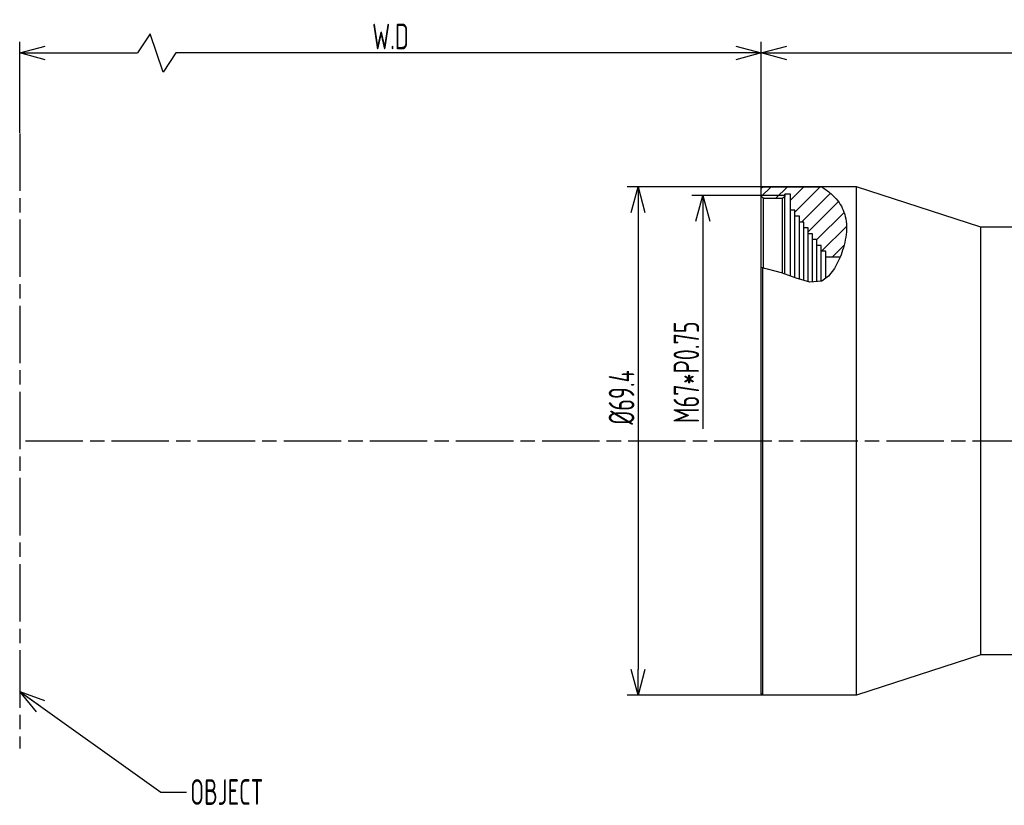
# Model space of a CAD drawing. Header units: millimetres. Extents: x -360 to -91, y -544 to -437.
# Tile 1 of 40: x -360 to -225, y -544 to -437. Entities that reach past the tile are written whole.
import ezdxf

# ---------------------------------------------------------------- set-up
doc = ezdxf.new("R2010")
doc.units = ezdxf.units.MM
doc.header["$LTSCALE"] = 16.335
doc.header["$PDMODE"] = 3
doc.header["$PDSIZE"] = 8
doc.linetypes.add('ACAD_ISO08W100', pattern=[36, 24, -3, 6, -3])
doc.layers.get('0').update_dxf_attribs({"linetype": 'CONTINUOUS'})
doc.layers.get('Defpoints').update_dxf_attribs({"linetype": 'CONTINUOUS'})
doc.layers.add('2', color=7, linetype='CONTINUOUS')
doc.styles.add('HZ', font='geniso', dxfattribs={"width": 0.7, "bigfont": 'hztxt'})
doc.dimstyles.get("Standard").update_dxf_attribs({"dimtxt": 3.5, "dimasz": 3.5, "dimexe": 1.5, "dimexo": 0.0625, "dimgap": 0.5, "dimtad": 1, "dimdsep": 46, "dimtxsty": 'HZ', "dimblk": 'OPEN30', "dimcen": 0.09, "dimadec": 0, "dimazin": 0, "dimtp": 0.01, "dimtm": 0.01, "dimtfac": 1, "dimtmove": 0, "dimatfit": 3, "dimldrblk": 'OPEN30', "dimfxl": 1, "dimtolj": 1, "dimarcsym": 0})

# ---------------------------------------------------------------- blocks, each defined once
blk = doc.blocks.new('_Open30')
at = {"color": 0, "linetype": 'ByBlock', "lineweight": -2}
for p, q in [((-1, 0.268), (0, 0)), ((0, 0), (-1, -0.268)), ((0, 0), (-1, 0))]:
    blk.add_line(p, q, dxfattribs=at)
blk = doc.blocks.new('*D18')
at = {"color": 0, "lineweight": -2}
for p, q in [((-258.33, -460.81), (-276.8, -460.81)), ((-275.3, -464.31), (-275.3, -526.73)), ((-258.33, -530.23), (-276.8, -530.23))]:
    blk.add_line(p, q, dxfattribs=at)
at = {"layer": 'Defpoints', "color": 0}
for p in [(-258.26, -460.81), (-275.3, -530.23), (-258.26, -530.23)]:
    blk.add_point(p, dxfattribs=at)
at = {"color": 0, "lineweight": -2, "xscale": 3.5, "yscale": 3.5, "zscale": 3.5}
for p, rotation in [((-275.3, -460.81), 90), ((-275.3, -530.23), 270)]:
    blk.add_blockref('_Open30', p, dxfattribs=dict(at, rotation=rotation))
at = {"color": 0, "insert": (-277.55, -489.57), "char_height": 3.5, "attachment_point": 5, "rotation": 90, "style": 'HZ'}
blk.add_mtext('\\A1;%%C69.4', dxfattribs=at)
blk = doc.blocks.new('*D19')
at = {"color": 0, "lineweight": -2}
for p, q in [((-258.46, -460.94), (-258.46, -441.04)), ((-127.39, -463.54), (-127.39, -441.04)), ((-254.96, -442.54), (-130.89, -442.54))]:
    blk.add_line(p, q, dxfattribs=at)
at = {"layer": 'Defpoints', "color": 0}
for p in [(-127.39, -442.54), (-258.46, -461.01), (-127.39, -463.61)]:
    blk.add_point(p, dxfattribs=at)
at = {"color": 0, "lineweight": -2, "xscale": 3.5, "yscale": 3.5, "zscale": 3.5, "rotation": 180}
blk.add_blockref('_Open30', (-258.46, -442.54), dxfattribs=at)
at = {"color": 0, "lineweight": -2, "xscale": 3.5, "yscale": 3.5, "zscale": 3.5}
blk.add_blockref('_Open30', (-127.39, -442.54), dxfattribs=at)
at = {"color": 0, "insert": (-192.93, -440.29), "char_height": 3.5, "attachment_point": 5, "style": 'HZ'}
blk.add_mtext('\\A1;131.08', dxfattribs=at)
blk = doc.blocks.new('*D26')
at = {"color": 0, "lineweight": -2}
for p, q in [((-359.76, -452.13), (-359.76, -439.71)), ((-341.92, -438.59), (-343.67, -441.21)), ((-340.17, -443.84), (-341.92, -438.59)), ((-258.46, -459.62), (-258.46, -439.71)), ((-356.26, -441.21), (-343.67, -441.21)), ((-338.42, -441.21), (-340.17, -443.84)), ((-261.96, -441.21), (-338.42, -441.21))]:
    blk.add_line(p, q, dxfattribs=at)
at = {"layer": 'Defpoints', "color": 0}
for p in [(-258.46, -441.21), (-359.76, -452.19), (-258.46, -459.68)]:
    blk.add_point(p, dxfattribs=at)
at = {"color": 0, "lineweight": -2, "xscale": 3.5, "yscale": 3.5, "zscale": 3.5, "rotation": 180}
blk.add_blockref('_Open30', (-359.76, -441.21), dxfattribs=at)
at = {"color": 0, "lineweight": -2, "xscale": 3.5, "yscale": 3.5, "zscale": 3.5}
blk.add_blockref('_Open30', (-258.46, -441.21), dxfattribs=at)
at = {"color": 0, "insert": (-309.11, -438.96), "char_height": 3.5, "attachment_point": 5, "style": 'HZ'}
blk.add_mtext('\\A1;W.D', dxfattribs=at)
blk = doc.blocks.new('*D25')
at = {"color": 0, "lineweight": -2}
for p, q in [((-258.53, -460.69), (-267.95, -460.69)), ((-266.45, -464.19), (-266.45, -492.53))]:
    blk.add_line(p, q, dxfattribs=at)
at = {"layer": 'Defpoints', "color": 0}
for p in [(-258.46, -460.69), (-266.45, -527.69), (-258.46, -527.69)]:
    blk.add_point(p, dxfattribs=at)
at = {"color": 0, "lineweight": -2, "xscale": 3.5, "yscale": 3.5, "zscale": 3.5, "rotation": 90}
blk.add_blockref('_Open30', (-266.45, -460.69), dxfattribs=at)
at = {"color": 0, "insert": (-268.7, -484.81), "char_height": 3.5, "attachment_point": 5, "rotation": 90, "style": 'HZ'}
blk.add_mtext('\\A1;M67*P0.75', dxfattribs=at)

msp = doc.modelspace()

# ---------------------------------------------------------------- hatches: boundary and pattern name
at = {"linetype": 'Continuous'}
h = msp.add_hatch(dxfattribs=at)
h.set_pattern_fill('ANSI31', color=1, scale=0.5, style=0)
h.set_pattern_definition([(45, (-4.803, -121.8307), (-1.122532, 1.122532), [])])
edge = h.paths.add_edge_path()
edge.add_line((-253.865, -462.688), (-254.465, -462.688))
edge.add_line((-254.465, -462.688), (-254.465, -460.498))
edge.add_line((-254.465, -460.498), (-255.265, -460.498))
edge.add_line((-255.265, -460.498), (-255.265, -460.798))
edge.add_line((-255.265, -460.798), (-255.565, -461.098))
edge.add_line((-255.565, -461.098), (-258.165, -461.098))
edge.add_line((-258.165, -461.098), (-258.465, -460.798))
edge.add_line((-258.465, -460.798), (-258.465, -459.678))
edge.add_line((-258.465, -459.678), (-258.265, -459.478))
edge.add_line((-258.265, -459.478), (-250.239, -459.478))
edge.add_spline(control_points=[(-250.239, -459.478), (-249.736, -459.789), (-248.856, -460.419), (-247.96, -461.4), (-247.363, -462.383), (-246.964, -463.509), (-246.777, -464.815), (-246.887, -466.403), (-247.235, -467.845), (-247.533, -468.692), (-247.706, -469.088)], knot_values=[0, 0, 0, 0, 0.125, 0.25, 0.375, 0.5, 0.625, 0.75, 0.875, 1, 1, 1, 1], degree=3, periodic=0)
edge.add_line((-247.706, -469.088), (-249.665, -469.088))
edge.add_line((-249.665, -469.088), (-249.665, -468.288))
edge.add_line((-249.665, -468.288), (-250.265, -468.288))
edge.add_line((-250.265, -468.288), (-250.265, -467.488))
edge.add_line((-250.265, -467.488), (-250.865, -467.488))
edge.add_line((-250.865, -467.488), (-250.865, -466.688))
edge.add_line((-250.865, -466.688), (-251.465, -466.688))
edge.add_line((-251.465, -466.688), (-251.465, -465.888))
edge.add_line((-251.465, -465.888), (-252.065, -465.888))
edge.add_line((-252.065, -465.888), (-252.065, -465.088))
edge.add_line((-252.065, -465.088), (-252.665, -465.088))
edge.add_line((-252.665, -465.088), (-252.665, -464.288))
edge.add_line((-252.665, -464.288), (-253.265, -464.288))
edge.add_line((-253.265, -464.288), (-253.265, -463.488))
edge.add_line((-253.265, -463.488), (-253.865, -463.488))
edge.add_line((-253.865, -463.488), (-253.865, -462.688))

# ---------------------------------------------------------------- linework, layer by layer
at = {"color": 3, "linetype": 'Continuous'}
for p, q in [((-258.465, -459.678), (-258.265, -459.478)), ((-258.265, -459.478), (-258.465, -459.678)), ((-258.465, -460.798), (-258.465, -459.678)), ((-258.465, -470.511), (-258.465, -459.678)), ((-258.265, -459.478), (-250.239, -459.478)), ((-250.487, -459.478), (-258.265, -459.478)), ((-245.465, -459.478), (-250.487, -459.478)), ((-245.465, -528.898), (-245.465, -459.478)), ((-228.465, -464.988), (-245.465, -459.478)), ((-258.165, -461.098), (-258.465, -460.798)), ((-258.165, -461.098), (-258.465, -460.798)), ((-255.565, -461.098), (-258.165, -461.098)), ((-258.165, -470.59), (-258.165, -461.098)), ((-255.565, -461.098), (-258.165, -461.098)), ((-255.265, -460.798), (-255.565, -461.098)), ((-255.265, -460.798), (-255.565, -461.098)), ((-255.565, -471.287), (-255.565, -461.098)), ((-254.465, -460.498), (-255.265, -460.498)), ((-255.265, -460.498), (-255.265, -460.798)), ((-255.265, -471.397), (-255.265, -460.498)), ((-254.465, -460.498), (-255.265, -460.498)), ((-254.465, -462.688), (-254.465, -460.498)), ((-254.465, -471.692), (-254.465, -460.498)), ((-253.865, -462.688), (-254.465, -462.688)), ((-253.865, -462.688), (-254.465, -462.688)), ((-253.865, -463.488), (-253.865, -462.688)), ((-253.865, -471.913), (-253.865, -462.688)), ((-253.265, -463.488), (-253.865, -463.488)), ((-253.265, -463.488), (-253.865, -463.488)), ((-253.265, -464.288), (-253.265, -463.488)), ((-253.265, -472.101), (-253.265, -463.488)), ((-252.665, -464.288), (-253.265, -464.288)), ((-252.665, -464.288), (-253.265, -464.288)), ((-252.665, -465.088), (-252.665, -464.288)), ((-252.665, -472.275), (-252.665, -464.288)), ((-252.065, -465.088), (-252.665, -465.088)), ((-252.065, -465.088), (-252.665, -465.088)), ((-252.065, -465.888), (-252.065, -465.088)), ((-252.065, -472.449), (-252.065, -465.088)), ((-228.465, -523.388), (-228.465, -464.988)), ((-212.899, -464.988), (-228.465, -464.988)), ((-251.465, -465.888), (-252.065, -465.888)), ((-251.465, -465.888), (-252.065, -465.888)), ((-251.465, -466.688), (-251.465, -465.888)), ((-251.465, -472.484), (-251.465, -465.888)), ((-250.865, -466.688), (-251.465, -466.688)), ((-250.865, -466.688), (-251.465, -466.688)), ((-250.865, -467.488), (-250.865, -466.688)), ((-250.865, -472.432), (-250.865, -466.688)), ((-250.265, -467.488), (-250.865, -467.488)), ((-250.265, -467.488), (-250.865, -467.488)), ((-250.265, -468.288), (-250.265, -467.488)), ((-250.265, -472.381), (-250.265, -467.488)), ((-249.665, -468.288), (-250.265, -468.288)), ((-249.665, -468.288), (-250.265, -468.288)), ((-249.665, -469.088), (-249.665, -468.288)), ((-249.665, -471.979), (-249.665, -468.288)), ((-247.706, -469.088), (-249.665, -469.088)), ((-247.74, -469.088), (-249.665, -469.088)), ((-247.706, -469.088), (-248.481, -470.638)), ((-258.465, -528.698), (-258.465, -470.511)), ((-255.699, -471.237), (-258.465, -470.511)), ((-258.265, -528.898), (-258.265, -470.564)), ((-248.481, -470.638), (-249.273, -471.694)), ((-253.694, -471.976), (-255.699, -471.237)), ((-251.836, -472.516), (-253.694, -471.976)), ((-249.273, -471.694), (-250.211, -472.376)), ((-250.211, -472.376), (-251.836, -472.516)), ((-228.465, -523.388), (-245.465, -528.898)), ((-212.899, -523.388), (-228.465, -523.388)), ((-258.265, -528.898), (-258.465, -528.698)), ((-245.465, -528.898), (-258.265, -528.898))]:
    msp.add_line(p, q, dxfattribs=at)
at = {"color": 1, "linetype": 'Continuous'}
msp.add_line((-255.265, -460.688), (-258.465, -460.688), dxfattribs=at)
at = {"color": 3, "linetype": 'Continuous'}
msp.add_open_spline([(-250.239, -459.478), (-249.78, -459.762), (-248.965, -460.325), (-248.007, -461.331), (-247.354, -462.394), (-246.945, -463.573), (-246.777, -464.923), (-246.886, -466.37), (-247.216, -467.784), (-247.526, -468.676), (-247.706, -469.088)], degree=3, knots=[0, 0, 0, 0, 1.6183785, 2.957088, 4.1356976, 5.3353446, 6.6697996, 8.1897652, 9.6640818, 11.0142317, 11.0142317, 11.0142317, 11.0142317], dxfattribs=at)
at = {"layer": '2', "color": 1, "linetype": 'ACAD_ISO08W100', "ltscale": 0.02}
for p, q in [((-359.757, -452.19), (-359.757, -536.186)), ((-115.909, -494.188), (-359.757, -494.188))]:
    msp.add_line(p, q, dxfattribs=at)

# ---------------------------------------------------------------- texts
at = {"insert": (-336.471, -540.36), "char_height": 3.5, "attachment_point": 1, "style": 'HZ'}
msp.add_mtext('\\A1;OBJECT', dxfattribs=at)

# ---------------------------------------------------------------- dimensions: what is measured, and where the dimension line sits
dim = msp.add_linear_dim(base=(-258.465, -441.214), p1=(-359.757, -452.19), p2=(-258.465, -459.678), text='W.D', dimstyle='STANDARD')
dim.commit()
dim.dimension.update_dxf_attribs({"geometry": '*D26', "text_midpoint": (-309.111, -438.964)})
dim = msp.add_linear_dim(base=(-127.389, -441.214), p1=(-258.465, -459.678), p2=(-127.389, -462.278), dimstyle='STANDARD')
dim.commit()
dim.dimension.update_dxf_attribs({"geometry": '*D19', "text_midpoint": (-192.927, -438.964), "insert": (0, 1.329)})
dim = msp.add_linear_dim(base=(-275.299, -528.898), p1=(-258.265, -459.478), p2=(-258.265, -528.898), angle=90, text='%%C<>', dimstyle='STANDARD', override={"dimdec": 1, "dimtxsty": 'HZ', "dimblk": 'Open30', "dimldrblk": 'Open30'})
dim.commit()
dim.dimension.update_dxf_attribs({"geometry": '*D18', "text_midpoint": (-275.299, -488.238), "dimtype": 128, "insert": (0, 1.329)})
dim = msp.add_linear_dim(base=(-266.449, -527.688), p1=(-258.465, -460.688), p2=(-258.465, -527.688), angle=90, text='M<>*P0.75', dimstyle='STANDARD', override={"dimse2": 1, "dimsd2": 1})
dim.commit()
dim.dimension.update_dxf_attribs({"geometry": '*D25', "text_midpoint": (-266.449, -484.807), "dimtype": 160})

# ---------------------------------------------------------------- leaders
at = {"annotation_type": 0, "has_hookline": 1, "hookline_direction": 0, "text_width": 13.183}
msp.add_leader([(-359.757, -528.368), (-340.471, -542.11), (-336.971, -542.11)], dimstyle='STANDARD', override={"dimgap": 0.5, "dimtad": 0}, dxfattribs=at)

doc.saveas('drawing.dxf')
